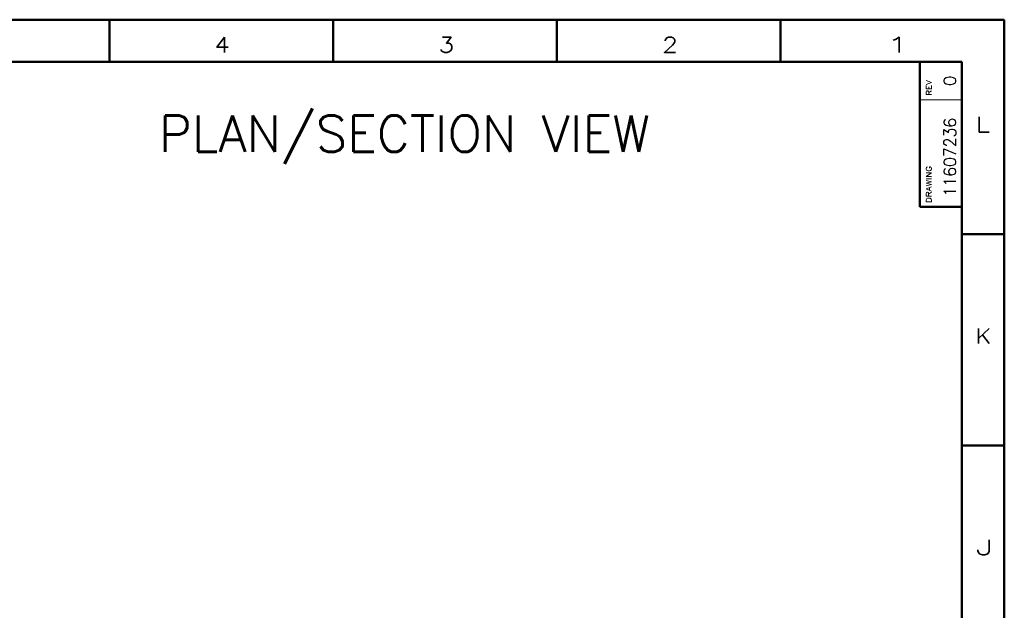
# Model space of a CAD drawing. Header units: millimetres. Extents: x 0 to 1189, y 0 to 841.
# Tile 28 of 28: x 863 to 1189, y 645 to 841. Entities that reach past the tile are written whole.
import ezdxf

# ---------------------------------------------------------------- set-up
doc = ezdxf.new("R2010")
doc.units = ezdxf.units.MM
doc.layers.add('1', color=7, linetype='Continuous')
doc.styles.add('pwfont', font='simplex.shx')

msp = doc.modelspace()

# ---------------------------------------------------------------- linework, layer by layer
at = {"layer": '1', "color": 7, "linetype": 'Continuous', "lineweight": 50}
for p, q in [((0, 841), (1189, 841)), ((893, 827), (893, 841)), ((967, 827), (967, 841)), ((1041, 827), (1041, 841)), ((1115, 827), (1115, 841)), ((1189, 0), (1189, 841)), ((14, 827), (1175, 827)), ((1161, 827), (1175, 827)), ((1161, 827), (1161, 779.02)), ((1175, 827), (1175, 779.02)), ((1175, 14), (1175, 827)), ((1161, 779), (1175, 779)), ((1175, 770), (1189, 770)), ((1175, 700), (1189, 700))]:
    msp.add_line(p, q, dxfattribs=at)
at = {"layer": '1', "color": 113, "linetype": 'Continuous', "lineweight": 13}
msp.add_line((1161, 814.5), (1175, 814.5), dxfattribs=at)

# ---------------------------------------------------------------- texts
at = {"layer": '1', "color": 3, "linetype": 'Continuous', "lineweight": 13, "char_height": 5, "attachment_point": 7, "line_spacing_factor": 0.903614, "style": 'pwfont'}
for s, insert in [('\\W1.1667;4', (927.75, 830.18)), ('\\W1.2353;3', (1001.75, 830.18)), ('\\W1.2353;2', (1075.75, 830.18)), ('\\W1.9091;1', (1149.75, 830.18)), ('\\W1.3125;L', (1179.51, 803.78)), ('\\W1.1667;K', (1179.51, 733.78)), ('\\W1.7500;J', (1179.51, 663.78))]:
    msp.add_mtext(s, dxfattribs=dict(at, insert=insert))
at = {"layer": '1', "color": 30, "linetype": 'Continuous', "lineweight": 13, "char_height": 4, "attachment_point": 7, "rotation": 90, "line_spacing_factor": 0.903614, "style": 'pwfont'}
for s, insert in [('\\W0.9844;0', (1173, 819.06)), ('\\W0.9488;11607236', (1173.01, 782.47))]:
    msp.add_mtext(s, dxfattribs=dict(at, insert=insert))
at = {"layer": '1', "color": 113, "linetype": 'Continuous', "lineweight": 13, "char_height": 1.75, "attachment_point": 7, "rotation": 90, "line_spacing_factor": 0.903614, "style": 'pwfont'}
for s, insert in [('\\W1.1743;REV', (1164.9, 815.87)), ('\\W1.2081;DRAWING', (1164.88, 780.32))]:
    msp.add_mtext(s, dxfattribs=dict(at, insert=insert))
at = {"layer": '1', "color": 1, "linetype": 'Continuous', "lineweight": 13, "insert": (909.27, 793.26), "char_height": 12, "attachment_point": 7, "line_spacing_factor": 0.903614, "style": 'pwfont'}
msp.add_mtext('\\W1.0093;PLAN/SECTION VIEW', dxfattribs=at)

doc.saveas('drawing.dxf')
